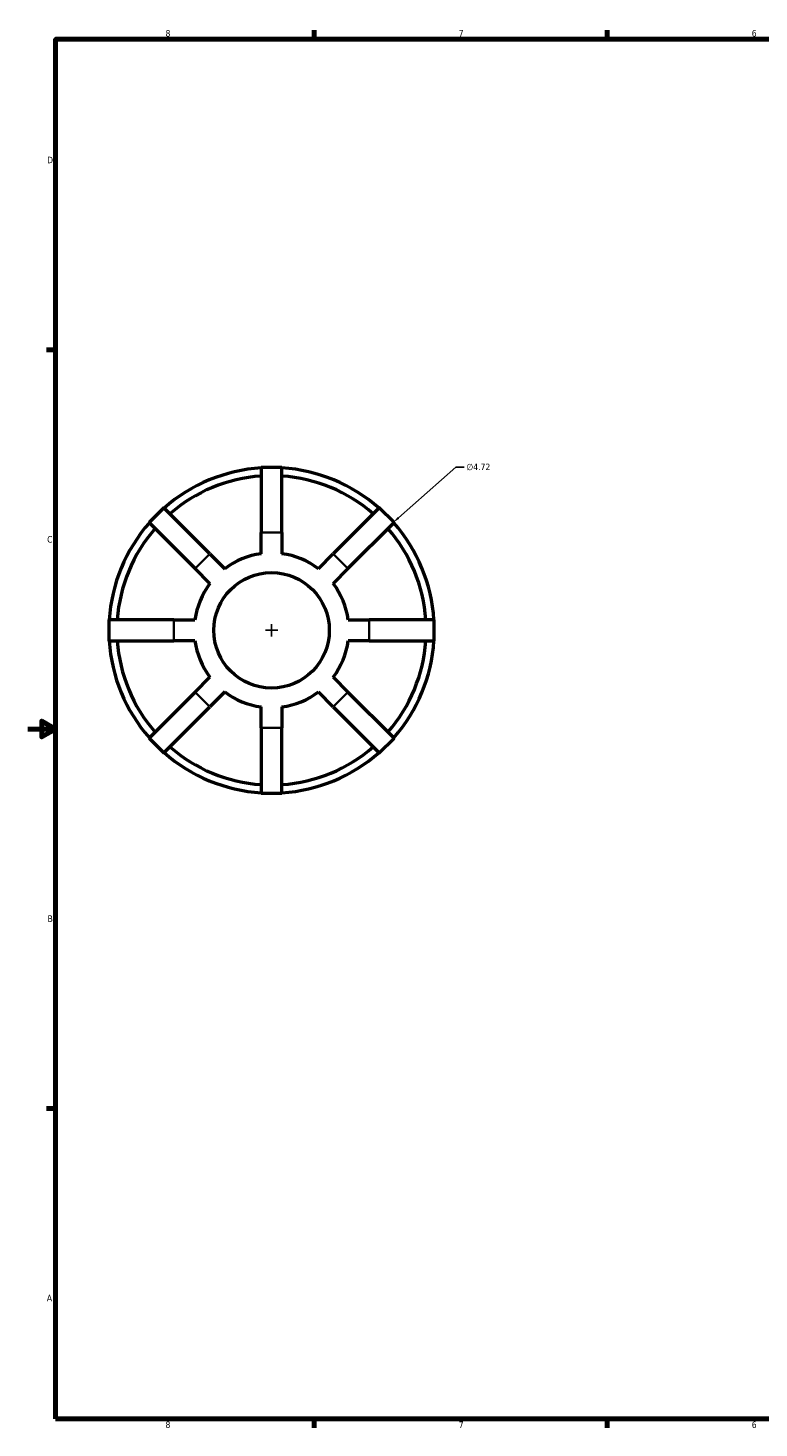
# Model space of a CAD drawing. Header units: inches. Extents: x 0.1 to 45.6, y -12 to 29.5.
# Tile 2 of 7: x 0.1 to 10.7, y 0.9 to 21.2. Entities that reach past the tile are written whole.
import ezdxf

# ---------------------------------------------------------------- set-up
doc = ezdxf.new("R2010")
doc.units = ezdxf.units.IN
doc.header["$MEASUREMENT"] = 0
for name, color, linetype, lineweight in [('Border (ANSI)', 7, 'Continuous', 70), ('Dimension (ANSI)', 7, 'Continuous', 25), ('Visible (ANSI)', 7, 'Continuous', 50), ('Visible Narrow (ANSI)', 7, 'Continuous', 35)]:
    doc.layers.add(name, color=color, linetype=linetype, lineweight=lineweight)
doc.styles.add('Note Text (ANSI)', font='tahoma.ttf')
doc.dimstyles.new('Default (ANSI)', dxfattribs={"dimtxt": 0.094488, "dimasz": 0.098425, "dimexe": 0.125, "dimexo": 0.0625, "dimgap": 0.031496, "dimtad": 0, "dimtih": 1, "dimtoh": 1, "dimrnd": 1e-08, "dimzin": 4, "dimdsep": 46, "dimtxsty": 'Note Text (ANSI)', "dimcen": 0.09, "dimdle": 0.393701, "dimclrd": 256, "dimclre": 256, "dimclrt": 5, "dimadec": 0, "dimazin": 1, "dimtfac": 1, "dimtofl": 0, "dimtmove": 0, "dimatfit": 3, "dimfxl": 1, "dimtolj": 1, "dimtzin": 4, "dimlwd": -1, "dimlwe": -1, "dimarcsym": 0})

# ---------------------------------------------------------------- blocks, each defined once
blk = doc.blocks.new('Borders Default Border')
at = {"layer": 'Border (ANSI)'}
for p, q in [((4.25, 21), (4.25, 21.134)), ((8.5, 21), (8.5, 21.134)), ((0.5, 16.5), (0.366, 16.5)), ((0.5, 5.5), (0.366, 5.5)), ((4.25, 1), (4.25, 0.866)), ((8.5, 1), (8.5, 0.866))]:
    blk.add_line(p, q, dxfattribs=at)
at = {"layer": 'Border (ANSI)', "flags": 128}
for points in [[(0.5, 1), (0.5, 21), (33.5, 21), (33.5, 1), (0.5, 1)], [(0.1, 11), (0.5, 11), (0.3, 11.115), (0.3, 10.885), (0.5, 11)]]:
    blk.add_lwpolyline(points, dxfattribs=at)
at = {"layer": 'Border (ANSI)', "color": 5, "true_color": 0x0000ff, "char_height": 0.0945, "attachment_point": 7, "style": 'Note Text (ANSI)'}
for s, insert in [('8', (2.094, 21.038)), ('7', (6.346, 21.04)), ('6', (10.595, 21.038)), ('D', (0.378, 19.203)), ('C', (0.378, 13.701)), ('B', (0.384, 8.203)), ('A', (0.373, 2.703)), ('8', (2.094, 0.863)), ('7', (6.346, 0.866)), ('6', (10.595, 0.864))]:
    blk.add_mtext(s, dxfattribs=dict(at, insert=insert))
blk = doc.blocks.new('*D9')
at = {"layer": 'Defpoints', "color": 0, "transparency": 16777216}
for p in [(5.398, 13.996), (1.866, 10.866)]:
    blk.add_point(p, dxfattribs=at)
at = {"layer": 'Dimension (ANSI)', "transparency": 16777216}
for p, q in [((6.302, 14.797), (5.472, 14.062)), ((6.427, 14.797), (6.302, 14.797)), ((3.542, 12.431), (3.722, 12.431)), ((3.632, 12.341), (3.632, 12.521))]:
    blk.add_line(p, q, dxfattribs=at)
blk.add_arc((3.632, 12.431), 2.36, 38.5131, 47.156, dxfattribs=at)
blk.add_solid([(5.461, 14.074), (5.483, 14.049), (5.398, 13.996)], dxfattribs=at)
at = {"layer": 'Dimension (ANSI)', "color": 5, "transparency": 16777216, "insert": (6.459, 14.848), "char_height": 0.0945, "attachment_point": 1, "style": 'Note Text (ANSI)'}
blk.add_mtext('\\A1;∅4.72', dxfattribs=at)

msp = doc.modelspace()

# ---------------------------------------------------------------- linework, layer by layer
at = {"layer": 'Visible (ANSI)'}
for p, q in [((3.4806, 14.791), (3.4806, 13.847)), ((3.783, 14.791), (3.4806, 14.791)), ((3.783, 13.847), (3.783, 14.791)), ((2.07, 14.2067), (1.8561, 13.9928)), ((2.7375, 13.5392), (2.07, 14.2067)), ((5.1937, 14.2067), (4.5262, 13.5392)), ((5.4075, 13.9928), (5.1937, 14.2067)), ((1.8561, 13.9928), (2.5237, 13.3253)), ((3.4806, 13.5423), (3.4806, 13.847)), ((3.783, 13.847), (3.783, 13.5423)), ((4.74, 13.3253), (5.4075, 13.9928)), ((2.7375, 13.5392), (2.9529, 13.3237)), ((4.3107, 13.3237), (4.5262, 13.5392)), ((2.7391, 13.1099), (2.5237, 13.3253)), ((4.74, 13.3253), (4.5246, 13.1099)), ((1.2718, 12.5822), (1.2718, 12.2798)), ((2.2158, 12.5822), (1.2718, 12.5822)), ((2.2158, 12.5822), (2.5205, 12.5822)), ((4.7431, 12.5822), (5.0478, 12.5822)), ((5.9918, 12.5822), (5.0478, 12.5822)), ((5.9918, 12.2798), (5.9918, 12.5822)), ((1.2718, 12.2798), (2.2158, 12.2798)), ((2.5205, 12.2798), (2.2158, 12.2798)), ((5.0478, 12.2798), (4.7431, 12.2798)), ((5.0478, 12.2798), (5.9918, 12.2798)), ((2.5237, 11.5366), (2.7391, 11.7521)), ((4.5246, 11.7521), (4.74, 11.5366)), ((2.5237, 11.5366), (1.8561, 10.8691)), ((2.9529, 11.5382), (2.7375, 11.3228)), ((4.5262, 11.3228), (4.3107, 11.5382)), ((5.4075, 10.8691), (4.74, 11.5366)), ((2.07, 10.6553), (2.7375, 11.3228)), ((3.4806, 11.015), (3.4806, 11.3197)), ((3.783, 11.3197), (3.783, 11.015)), ((4.5262, 11.3228), (5.1937, 10.6553)), ((3.4806, 11.015), (3.4806, 10.071)), ((3.783, 10.071), (3.783, 11.015)), ((1.8561, 10.8691), (2.07, 10.6553)), ((5.1937, 10.6553), (5.4075, 10.8691)), ((3.4806, 10.071), (3.783, 10.071))]:
    msp.add_line(p, q, dxfattribs=at)
msp.add_circle((3.6318, 12.431), 0.8375, dxfattribs=at)
for radius, start, end in [(2.36, 93.67333, 131.32667), (2.242, 93.86695, 131.13305), (2.36, 48.67333, 86.32667), (2.242, 48.86695, 86.13305), (2.36, 138.67333, 176.32667), (2.242, 138.86695, 176.13305), (2.242, 3.86695, 41.13305), (2.36, 3.67333, 41.32667), (1.1215, 97.74784, 127.25216), (1.1215, 52.74784, 82.25216), (1.1215, 142.74784, 172.25216), (1.1215, 7.74784, 37.25216), (2.36, 183.67333, 221.32667), (2.242, 183.86695, 221.13305), (1.1215, 187.74784, 217.25216), (1.1215, 322.74784, 352.25216), (2.242, 318.86695, 356.13305), (2.36, 318.67333, 356.32667), (1.1215, 232.74784, 262.25216), (1.1215, 277.74784, 307.25216), (2.36, 228.67333, 266.32667), (2.242, 228.86695, 266.13305), (2.242, 273.86695, 311.13305), (2.36, 273.67333, 311.32667)]:
    msp.add_arc((3.6318, 12.431), radius, start, end, dxfattribs=at)
at = {"layer": 'Visible Narrow (ANSI)'}
for p, q in [((3.7679, 13.847), (3.4958, 13.847)), ((2.7268, 13.5285), (2.5343, 13.336)), ((4.7293, 13.336), (4.5369, 13.5285)), ((2.2158, 12.5671), (2.2158, 12.2949)), ((5.0478, 12.2949), (5.0478, 12.5671)), ((2.5343, 11.5259), (2.7268, 11.3335)), ((4.5369, 11.3335), (4.7293, 11.5259)), ((3.4958, 11.015), (3.7679, 11.015))]:
    msp.add_line(p, q, dxfattribs=at)

# ---------------------------------------------------------------- block references
msp.add_blockref('Borders Default Border', (0, 0))

# ---------------------------------------------------------------- dimensions: what is measured, and where the dimension line sits
at = {"layer": 'Dimension (ANSI)'}
dim = msp.add_diameter_dim_2p(p1=(1.8656, 10.8657), p2=(5.3981, 13.9962), dimstyle='Default (ANSI)', override={"dimgap": 0.031496, "dimdec": 2, "dimlfac": 1, "dimtol": 0, "dimlim": 0, "dimtp": 0, "dimtm": 0, "dimtdec": 2}, dxfattribs=at)
dim.commit()
dim.dimension.update_dxf_attribs({"geometry": '*D9', "text_midpoint": (6.6307, 14.7974), "dimtype": 163})

doc.saveas('drawing.dxf')
